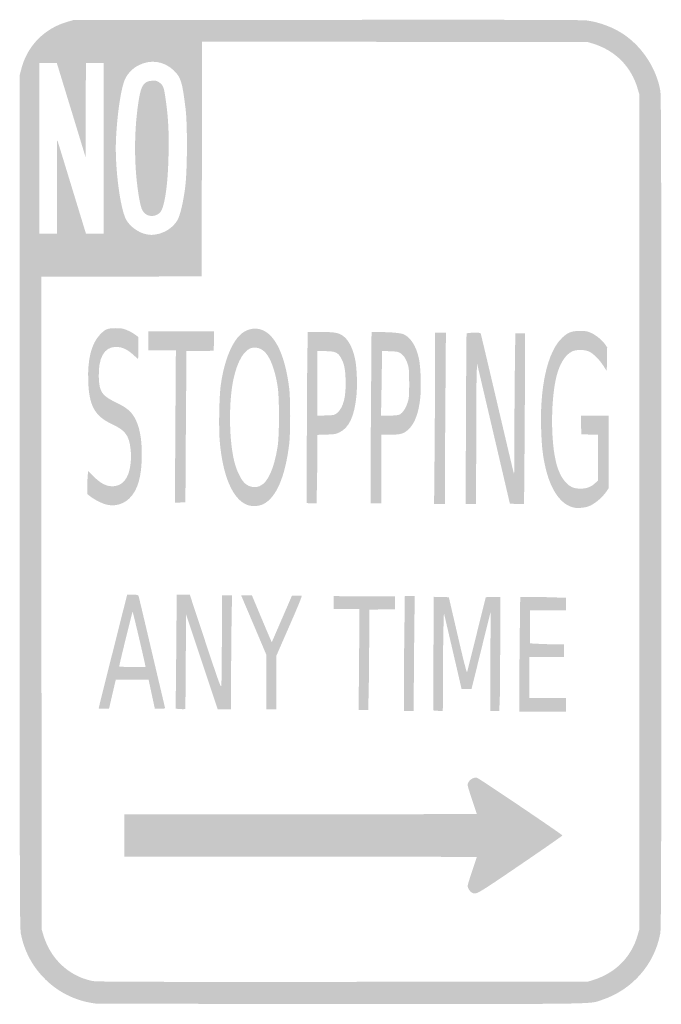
# Model space of a CAD drawing. Header units: inches. Extents: x -5.6 to 5.6, y -8.6 to 8.6.
import ezdxf

# ---------------------------------------------------------------- set-up
doc = ezdxf.new("R2010")
doc.units = ezdxf.units.IN
doc.header["$MEASUREMENT"] = 0

msp = doc.modelspace()

# ---------------------------------------------------------------- hatches: boundary and pattern name
h = msp.add_hatch(color=7)
edge = h.paths.add_edge_path()
edge.add_spline(control_points=[(-4.295, -8.607), (-4.651, -8.561), (-4.964, -8.404), (-5.208, -8.148), (-5.41, -7.937), (-5.54, -7.686), (-5.6, -7.392), (-5.621, -7.288), (-5.622, -6.938), (-5.622, 0.18)], knot_values=[0, 0, 0, 0, 1, 1, 1, 2, 2, 2, 3, 3, 3, 3], degree=3, periodic=0)
edge.add_line((-5.622, 0.18), (-5.622, 7.643))
edge.add_line((-5.622, 7.643), (-5.594, 7.752))
edge.add_spline(control_points=[(-5.594, 7.752), (-5.49, 8.159), (-5.189, 8.466), (-4.779, 8.581)], knot_values=[0, 0, 0, 0, 1, 1, 1, 1], degree=3, periodic=0)
edge.add_line((-4.779, 8.581), (-4.68, 8.61))
edge.add_line((-4.68, 8.61), (-0.248, 8.613))
edge.add_spline(control_points=[(-0.248, 8.613), (3.042, 8.616), (4.214, 8.613), (4.302, 8.603), (4.526, 8.575), (4.789, 8.475), (4.969, 8.347), (5.291, 8.12), (5.522, 7.759), (5.592, 7.376), (5.607, 7.298), (5.61, 6.119), (5.61, 0), (5.61, -6.119), (5.607, -7.298), (5.592, -7.376), (5.493, -7.918), (5.104, -8.365), (4.574, -8.542), (4.341, -8.62), (4.634, -8.616), (-0.019, -8.614), (-2.35, -8.613), (-4.275, -8.61), (-4.295, -8.607)], knot_values=[0, 0, 0, 0, 1, 1, 1, 2, 2, 2, 3, 3, 3, 4, 4, 4, 5, 5, 5, 6, 6, 6, 7, 7, 7, 8, 8, 8, 8], degree=3, periodic=0)
edge = h.paths.add_edge_path(flags=0)
edge.add_spline(control_points=[(4.411, -8.197), (4.808, -8.074), (5.085, -7.795), (5.197, -7.407)], knot_values=[0, 0, 0, 0, 1, 1, 1, 1], degree=3, periodic=0)
edge.add_line((5.197, -7.407), (5.225, -7.308))
edge.add_line((5.225, -7.308), (5.225, 0))
edge.add_line((5.225, 0), (5.225, 7.308))
edge.add_line((5.225, 7.308), (5.197, 7.404))
edge.add_spline(control_points=[(5.197, 7.404), (5.084, 7.795), (4.806, 8.076), (4.413, 8.197)], knot_values=[0, 0, 0, 0, 1, 1, 1, 1], degree=3, periodic=0)
edge.add_line((4.413, 8.197), (4.32, 8.225))
edge.add_line((4.32, 8.225), (0.945, 8.228))
edge.add_line((0.945, 8.228), (-2.43, 8.232))
edge.add_line((-2.43, 8.232), (-2.433, 6.177))
edge.add_line((-2.433, 6.177), (-2.436, 4.122))
edge.add_line((-2.436, 4.122), (-3.84, 4.119))
edge.add_line((-3.84, 4.119), (-5.244, 4.116))
edge.add_line((-5.244, 4.116), (-5.241, -1.596))
edge.add_line((-5.241, -1.596), (-5.238, -7.308))
edge.add_line((-5.238, -7.308), (-5.21, -7.401))
edge.add_spline(control_points=[(-5.21, -7.401), (-5.088, -7.819), (-4.768, -8.123), (-4.357, -8.211), (-4.281, -8.227), (-3.753, -8.229), (0.025, -8.227)], knot_values=[0, 0, 0, 0, 1, 1, 1, 2, 2, 2, 2], degree=3, periodic=0)
edge.add_line((0.025, -8.227), (4.32, -8.225))
edge.add_line((4.32, -8.225), (4.411, -8.197))
edge = h.paths.add_edge_path(flags=0)
edge.add_spline(control_points=[(-3.222, 4.86), (-3.071, 4.888), (-2.933, 4.983), (-2.859, 5.109), (-2.813, 5.189), (-2.755, 5.436), (-2.724, 5.689), (-2.687, 5.986), (-2.684, 6.772), (-2.718, 7.056), (-2.775, 7.528), (-2.8, 7.609), (-2.927, 7.73), (-3.1, 7.894), (-3.334, 7.926), (-3.548, 7.814), (-3.646, 7.763), (-3.727, 7.679), (-3.775, 7.581), (-3.846, 7.437), (-3.917, 6.961), (-3.937, 6.502), (-3.957, 6.034), (-3.864, 5.31), (-3.759, 5.117), (-3.694, 4.997), (-3.544, 4.887), (-3.407, 4.86), (-3.331, 4.845), (-3.298, 4.845), (-3.222, 4.86)], knot_values=[0, 0, 0, 0, 1, 1, 1, 2, 2, 2, 3, 3, 3, 4, 4, 4, 5, 5, 5, 6, 6, 6, 7, 7, 7, 8, 8, 8, 9, 9, 9, 10, 10, 10, 10], degree=3, periodic=0)
edge = h.paths.add_edge_path(flags=0)
edge.add_spline(control_points=[(-4.97, 5.699), (-4.97, 6.154), (-4.967, 6.521), (-4.965, 6.514), (-4.962, 6.508), (-4.86, 6.173), (-4.737, 5.771), (-4.614, 5.368), (-4.502, 5.002), (-4.488, 4.956)], knot_values=[0, 0, 0, 0, 1, 1, 1, 2, 2, 2, 3, 3, 3, 3], degree=3, periodic=0)
edge.add_line((-4.488, 4.956), (-4.462, 4.872))
edge.add_line((-4.462, 4.872), (-4.307, 4.872))
edge.add_line((-4.307, 4.872), (-4.153, 4.872))
edge.add_line((-4.153, 4.872), (-4.153, 6.366))
edge.add_line((-4.153, 6.366), (-4.153, 7.86))
edge.add_line((-4.153, 7.86), (-4.308, 7.86))
edge.add_line((-4.308, 7.86), (-4.463, 7.86))
edge.add_line((-4.463, 7.86), (-4.466, 7.035))
edge.add_line((-4.466, 7.035), (-4.469, 6.211))
edge.add_line((-4.469, 6.211), (-4.689, 6.933))
edge.add_spline(control_points=[(-4.689, 6.933), (-4.811, 7.33), (-4.924, 7.701), (-4.941, 7.757)], knot_values=[0, 0, 0, 0, 1, 1, 1, 1], degree=3, periodic=0)
edge.add_line((-4.941, 7.757), (-4.973, 7.86))
edge.add_line((-4.973, 7.86), (-5.127, 7.86))
edge.add_line((-5.127, 7.86), (-5.281, 7.86))
edge.add_line((-5.281, 7.86), (-5.281, 6.366))
edge.add_line((-5.281, 6.366), (-5.281, 4.872))
edge.add_line((-5.281, 4.872), (-5.126, 4.872))
edge.add_line((-5.126, 4.872), (-4.971, 4.872))
edge.add_line((-4.971, 4.872), (-4.97, 5.699))
h = msp.add_hatch(color=7)
edge = h.paths.add_edge_path()
edge.add_spline(control_points=[(-3.405, 5.206), (-3.48, 5.252), (-3.505, 5.317), (-3.545, 5.579), (-3.625, 6.097), (-3.621, 6.721), (-3.533, 7.236), (-3.492, 7.473), (-3.444, 7.539), (-3.304, 7.547), (-3.241, 7.551), (-3.222, 7.547), (-3.187, 7.523), (-3.109, 7.469), (-3.098, 7.443), (-3.068, 7.231), (-3.022, 6.914), (-3.008, 6.668), (-3.016, 6.268), (-3.025, 5.799), (-3.068, 5.441), (-3.136, 5.286), (-3.178, 5.189), (-3.312, 5.149), (-3.405, 5.206)], knot_values=[0, 0, 0, 0, 1, 1, 1, 2, 2, 2, 3, 3, 3, 4, 4, 4, 5, 5, 5, 6, 6, 6, 7, 7, 7, 8, 8, 8, 8], degree=3, periodic=0)
h = msp.add_hatch(color=7)
edge = h.paths.add_edge_path()
edge.add_spline(control_points=[(-4.116, 0.131), (-4.192, 0.152), (-4.322, 0.22), (-4.392, 0.275)], knot_values=[0, 0, 0, 0, 1, 1, 1, 1], degree=3, periodic=0)
edge.add_line((-4.392, 0.275), (-4.438, 0.312))
edge.add_line((-4.438, 0.312), (-4.438, 0.439))
edge.add_spline(control_points=[(-4.438, 0.439), (-4.438, 0.509), (-4.435, 0.6), (-4.431, 0.64)], knot_values=[0, 0, 0, 0, 1, 1, 1, 1], degree=3, periodic=0)
edge.add_line((-4.431, 0.64), (-4.423, 0.713))
edge.add_line((-4.423, 0.713), (-4.328, 0.62))
edge.add_spline(control_points=[(-4.328, 0.62), (-4.214, 0.507), (-4.128, 0.459), (-4.03, 0.45), (-3.908, 0.439), (-3.815, 0.489), (-3.75, 0.6), (-3.687, 0.708), (-3.659, 0.917), (-3.681, 1.101), (-3.71, 1.342), (-3.771, 1.424), (-3.998, 1.531), (-4.311, 1.678), (-4.409, 1.856), (-4.423, 2.302), (-4.434, 2.679), (-4.367, 2.942), (-4.217, 3.102), (-4.127, 3.198), (-4.082, 3.217), (-3.942, 3.216), (-3.843, 3.216), (-3.812, 3.21), (-3.744, 3.182), (-3.699, 3.163), (-3.637, 3.129), (-3.604, 3.105)], knot_values=[0, 0, 0, 0, 1, 1, 1, 2, 2, 2, 3, 3, 3, 4, 4, 4, 5, 5, 5, 6, 6, 6, 7, 7, 7, 8, 8, 8, 9, 9, 9, 9], degree=3, periodic=0)
edge.add_line((-3.604, 3.105), (-3.545, 3.062))
edge.add_line((-3.545, 3.062), (-3.545, 2.87))
edge.add_spline(control_points=[(-3.545, 2.87), (-3.545, 2.764), (-3.548, 2.678), (-3.55, 2.678), (-3.553, 2.678), (-3.579, 2.7), (-3.609, 2.728), (-3.733, 2.844), (-3.825, 2.888), (-3.938, 2.888), (-4.142, 2.888), (-4.249, 2.697), (-4.237, 2.355), (-4.227, 2.095), (-4.185, 2.035), (-3.925, 1.91), (-3.758, 1.829), (-3.677, 1.764), (-3.615, 1.658), (-3.528, 1.511), (-3.484, 1.292), (-3.484, 1.016), (-3.483, 0.622), (-3.555, 0.372), (-3.708, 0.23), (-3.819, 0.128), (-3.971, 0.09), (-4.116, 0.131)], knot_values=[0, 0, 0, 0, 1, 1, 1, 2, 2, 2, 3, 3, 3, 4, 4, 4, 5, 5, 5, 6, 6, 6, 7, 7, 7, 8, 8, 8, 9, 9, 9, 9], degree=3, periodic=0)
h = msp.add_hatch(color=7)
edge = h.paths.add_edge_path()
edge.add_line((-2.897, 1.493), (-2.888, 2.826))
edge.add_line((-2.888, 2.826), (-3.13, 2.826))
edge.add_line((-3.13, 2.826), (-3.372, 2.826))
edge.add_line((-3.372, 2.826), (-3.372, 2.994))
edge.add_line((-3.372, 2.994), (-3.372, 3.161))
edge.add_line((-3.372, 3.161), (-2.795, 3.161))
edge.add_line((-2.795, 3.161), (-2.218, 3.161))
edge.add_line((-2.218, 3.161), (-2.222, 2.991))
edge.add_line((-2.222, 2.991), (-2.225, 2.82))
edge.add_line((-2.225, 2.82), (-2.464, 2.817))
edge.add_line((-2.464, 2.817), (-2.702, 2.814))
edge.add_line((-2.702, 2.814), (-2.704, 2.625))
edge.add_spline(control_points=[(-2.704, 2.625), (-2.705, 2.521), (-2.709, 1.926), (-2.714, 1.302)], knot_values=[0, 0, 0, 0, 1, 1, 1, 1], degree=3, periodic=0)
edge.add_line((-2.714, 1.302), (-2.721, 0.167))
edge.add_line((-2.721, 0.167), (-2.813, 0.164))
edge.add_line((-2.813, 0.164), (-2.905, 0.16))
edge.add_line((-2.905, 0.16), (-2.897, 1.493))
h = msp.add_hatch(color=7)
edge = h.paths.add_edge_path()
edge.add_spline(control_points=[(-1.644, 0.124), (-1.894, 0.223), (-2.069, 0.631), (-2.12, 1.236), (-2.14, 1.469), (-2.13, 2.011), (-2.102, 2.219), (-2.043, 2.651), (-1.897, 3.004), (-1.725, 3.131), (-1.65, 3.187), (-1.552, 3.216), (-1.469, 3.207), (-1.184, 3.178), (-0.983, 2.804), (-0.903, 2.157), (-0.882, 1.991), (-0.882, 1.365), (-0.903, 1.196), (-0.973, 0.614), (-1.132, 0.246), (-1.359, 0.135), (-1.44, 0.096), (-1.562, 0.091), (-1.644, 0.124)], knot_values=[0, 0, 0, 0, 1, 1, 1, 2, 2, 2, 3, 3, 3, 4, 4, 4, 5, 5, 5, 6, 6, 6, 7, 7, 7, 8, 8, 8, 8], degree=3, periodic=0)
edge = h.paths.add_edge_path(flags=0)
edge.add_spline(control_points=[(-1.421, 0.451), (-1.279, 0.51), (-1.168, 0.755), (-1.107, 1.143), (-1.075, 1.344), (-1.075, 2.003), (-1.107, 2.2), (-1.15, 2.467), (-1.226, 2.68), (-1.314, 2.781), (-1.391, 2.869), (-1.497, 2.898), (-1.592, 2.859), (-1.728, 2.802), (-1.851, 2.542), (-1.902, 2.204), (-1.97, 1.756), (-1.945, 1.13), (-1.846, 0.812), (-1.816, 0.714), (-1.759, 0.596), (-1.713, 0.536), (-1.644, 0.445), (-1.521, 0.409), (-1.421, 0.451)], knot_values=[0, 0, 0, 0, 1, 1, 1, 2, 2, 2, 3, 3, 3, 4, 4, 4, 5, 5, 5, 6, 6, 6, 7, 7, 7, 8, 8, 8, 8], degree=3, periodic=0)
h = msp.add_hatch(color=7)
edge = h.paths.add_edge_path()
edge.add_spline(control_points=[(-0.596, 0.158), (-0.601, 0.212), (-0.593, 2.338), (-0.587, 2.687)], knot_values=[0, 0, 0, 0, 1, 1, 1, 1], degree=3, periodic=0)
edge.add_line((-0.587, 2.687), (-0.579, 3.149))
edge.add_line((-0.579, 3.149), (-0.353, 3.149))
edge.add_spline(control_points=[(-0.353, 3.149), (-0.107, 3.149), (-0.046, 3.138), (0.039, 3.08), (0.138, 3.011), (0.218, 2.849), (0.255, 2.643), (0.281, 2.495), (0.29, 2.22), (0.274, 2.045), (0.24, 1.681), (0.147, 1.475), (-0.022, 1.393), (-0.085, 1.362), (-0.108, 1.358), (-0.251, 1.353)], knot_values=[0, 0, 0, 0, 1, 1, 1, 2, 2, 2, 3, 3, 3, 4, 4, 4, 5, 5, 5, 5], degree=3, periodic=0)
edge.add_line((-0.251, 1.353), (-0.409, 1.348))
edge.add_line((-0.409, 1.348), (-0.409, 1.148))
edge.add_spline(control_points=[(-0.409, 1.148), (-0.409, 1.038), (-0.413, 0.768), (-0.417, 0.549)], knot_values=[0, 0, 0, 0, 1, 1, 1, 1], degree=3, periodic=0)
edge.add_line((-0.417, 0.549), (-0.425, 0.149))
edge.add_line((-0.425, 0.149), (-0.51, 0.149))
edge.add_spline(control_points=[(-0.51, 0.149), (-0.557, 0.149), (-0.595, 0.153), (-0.596, 0.158)], knot_values=[0, 0, 0, 0, 1, 1, 1, 1], degree=3, periodic=0)
edge = h.paths.add_edge_path(flags=0)
edge.add_spline(control_points=[(-0.066, 1.731), (0.043, 1.819), (0.094, 2.017), (0.083, 2.318), (0.077, 2.514), (0.056, 2.604), (-0.006, 2.709), (-0.055, 2.793), (-0.108, 2.813), (-0.276, 2.814)], knot_values=[0, 0, 0, 0, 1, 1, 1, 2, 2, 2, 3, 3, 3, 3], degree=3, periodic=0)
edge.add_line((-0.276, 2.814), (-0.409, 2.814))
edge.add_line((-0.409, 2.814), (-0.409, 2.249))
edge.add_line((-0.409, 2.249), (-0.409, 1.683))
edge.add_line((-0.409, 1.683), (-0.261, 1.688))
edge.add_spline(control_points=[(-0.261, 1.688), (-0.118, 1.692), (-0.113, 1.693), (-0.066, 1.731)], knot_values=[0, 0, 0, 0, 1, 1, 1, 1], degree=3, periodic=0)
h = msp.add_hatch(color=7)
edge = h.paths.add_edge_path()
edge.add_spline(control_points=[(0.521, 0.568), (0.521, 0.799), (0.524, 1.474), (0.529, 2.068)], knot_values=[0, 0, 0, 0, 1, 1, 1, 1], degree=3, periodic=0)
edge.add_line((0.529, 2.068), (0.537, 3.149))
edge.add_line((0.537, 3.149), (0.668, 3.148))
edge.add_spline(control_points=[(0.668, 3.148), (0.888, 3.147), (1.055, 3.131), (1.106, 3.106), (1.223, 3.05), (1.317, 2.901), (1.364, 2.696), (1.398, 2.551), (1.411, 2.171), (1.389, 1.985), (1.359, 1.725), (1.295, 1.553), (1.191, 1.451), (1.106, 1.368), (1.049, 1.351), (0.859, 1.351)], knot_values=[0, 0, 0, 0, 1, 1, 1, 2, 2, 2, 3, 3, 3, 4, 4, 4, 5, 5, 5, 5], degree=3, periodic=0)
edge.add_line((0.859, 1.351), (0.707, 1.351))
edge.add_line((0.707, 1.351), (0.707, 0.75))
edge.add_line((0.707, 0.75), (0.707, 0.149))
edge.add_line((0.707, 0.149), (0.614, 0.149))
edge.add_line((0.614, 0.149), (0.521, 0.149))
edge.add_line((0.521, 0.149), (0.521, 0.568))
edge = h.paths.add_edge_path(flags=0)
edge.add_spline(control_points=[(1.03, 1.705), (1.083, 1.733), (1.137, 1.814), (1.169, 1.915), (1.194, 1.993), (1.196, 2.027), (1.196, 2.256), (1.195, 2.482), (1.192, 2.519), (1.169, 2.589), (1.137, 2.684), (1.101, 2.739), (1.044, 2.777), (1.008, 2.803), (0.983, 2.807), (0.86, 2.812)], knot_values=[0, 0, 0, 0, 1, 1, 1, 2, 2, 2, 3, 3, 3, 4, 4, 4, 5, 5, 5, 5], degree=3, periodic=0)
edge.add_line((0.86, 2.812), (0.719, 2.817))
edge.add_line((0.719, 2.817), (0.719, 2.67))
edge.add_spline(control_points=[(0.719, 2.67), (0.719, 2.589), (0.715, 2.334), (0.711, 2.104)], knot_values=[0, 0, 0, 0, 1, 1, 1, 1], degree=3, periodic=0)
edge.add_line((0.711, 2.104), (0.703, 1.686))
edge.add_line((0.703, 1.686), (0.848, 1.686))
edge.add_spline(control_points=[(0.848, 1.686), (0.954, 1.686), (1.003, 1.691), (1.03, 1.705)], knot_values=[0, 0, 0, 0, 1, 1, 1, 1], degree=3, periodic=0)
h = msp.add_hatch(color=7)
edge = h.paths.add_edge_path()
edge.add_spline(control_points=[(1.641, 1.057), (1.645, 1.563), (1.649, 2.238), (1.649, 2.557)], knot_values=[0, 0, 0, 0, 1, 1, 1, 1], degree=3, periodic=0)
edge.add_line((1.649, 2.557), (1.649, 3.136))
edge.add_line((1.649, 3.136), (1.744, 3.136))
edge.add_line((1.744, 3.136), (1.839, 3.136))
edge.add_line((1.839, 3.136), (1.831, 2.056))
edge.add_spline(control_points=[(1.831, 2.056), (1.826, 1.461), (1.822, 0.786), (1.822, 0.556)], knot_values=[0, 0, 0, 0, 1, 1, 1, 1], degree=3, periodic=0)
edge.add_line((1.822, 0.556), (1.822, 0.136))
edge.add_line((1.822, 0.136), (1.727, 0.136))
edge.add_line((1.727, 0.136), (1.632, 0.136))
edge.add_line((1.632, 0.136), (1.641, 1.057))
h = msp.add_hatch(color=7)
edge = h.paths.add_edge_path()
edge.add_spline(control_points=[(2.19, 1.621), (2.193, 2.437), (2.198, 3.112), (2.201, 3.121), (2.206, 3.138), (2.436, 3.144), (2.447, 3.127), (2.45, 3.121), (2.582, 2.565), (2.74, 1.89), (2.898, 1.215), (3.029, 0.661), (3.032, 0.658), (3.035, 0.655), (3.037, 0.898), (3.037, 1.198), (3.037, 1.498), (3.041, 2.054), (3.045, 2.434)], knot_values=[0, 0, 0, 0, 1, 1, 1, 2, 2, 2, 3, 3, 3, 4, 4, 4, 5, 5, 5, 6, 6, 6, 6], degree=3, periodic=0)
edge.add_line((3.045, 2.434), (3.054, 3.124))
edge.add_line((3.054, 3.124), (3.138, 3.124))
edge.add_line((3.138, 3.124), (3.223, 3.124))
edge.add_line((3.223, 3.124), (3.223, 2.543))
edge.add_spline(control_points=[(3.223, 2.543), (3.223, 2.224), (3.219, 1.552), (3.215, 1.049)], knot_values=[0, 0, 0, 0, 1, 1, 1, 1], degree=3, periodic=0)
edge.add_line((3.215, 1.049), (3.207, 0.136))
edge.add_line((3.207, 0.136), (3.083, 0.139))
edge.add_line((3.083, 0.139), (2.959, 0.143))
edge.add_line((2.959, 0.143), (2.673, 1.367))
edge.add_line((2.673, 1.367), (2.386, 2.592))
edge.add_line((2.386, 2.592), (2.379, 2.464))
edge.add_spline(control_points=[(2.379, 2.464), (2.374, 2.394), (2.37, 1.842), (2.369, 1.237)], knot_values=[0, 0, 0, 0, 1, 1, 1, 1], degree=3, periodic=0)
edge.add_line((2.369, 1.237), (2.368, 0.136))
edge.add_line((2.368, 0.136), (2.276, 0.136))
edge.add_line((2.276, 0.136), (2.184, 0.136))
edge.add_line((2.184, 0.136), (2.19, 1.621))
h = msp.add_hatch(color=7)
edge = h.paths.add_edge_path()
edge.add_spline(control_points=[(4.083, 0.074), (3.852, 0.122), (3.669, 0.382), (3.578, 0.793), (3.535, 0.99), (3.521, 1.106), (3.509, 1.368), (3.471, 2.167), (3.614, 2.815), (3.882, 3.055), (3.982, 3.145), (4.04, 3.167), (4.184, 3.167), (4.297, 3.167), (4.315, 3.164), (4.388, 3.129), (4.477, 3.087), (4.576, 3.004), (4.628, 2.929)], knot_values=[0, 0, 0, 0, 1, 1, 1, 2, 2, 2, 3, 3, 3, 4, 4, 4, 5, 5, 5, 6, 6, 6, 6], degree=3, periodic=0)
edge.add_line((4.628, 2.929), (4.662, 2.88))
edge.add_line((4.662, 2.88), (4.658, 2.672))
edge.add_line((4.658, 2.672), (4.655, 2.464))
edge.add_line((4.655, 2.464), (4.597, 2.555))
edge.add_spline(control_points=[(4.597, 2.555), (4.528, 2.663), (4.429, 2.763), (4.351, 2.804), (4.278, 2.842), (4.122, 2.845), (4.051, 2.81), (3.944, 2.757), (3.859, 2.639), (3.8, 2.461), (3.671, 2.072), (3.662, 1.216), (3.782, 0.812), (3.841, 0.617), (3.935, 0.482), (4.049, 0.432), (4.09, 0.414), (4.132, 0.407), (4.197, 0.407), (4.306, 0.407), (4.384, 0.438), (4.454, 0.505)], knot_values=[0, 0, 0, 0, 1, 1, 1, 2, 2, 2, 3, 3, 3, 4, 4, 4, 5, 5, 5, 6, 6, 6, 7, 7, 7, 7], degree=3, periodic=0)
edge.add_line((4.454, 0.505), (4.5, 0.55))
edge.add_line((4.5, 0.55), (4.5, 0.95))
edge.add_line((4.5, 0.95), (4.5, 1.35))
edge.add_line((4.5, 1.35), (4.354, 1.354))
edge.add_line((4.354, 1.354), (4.209, 1.357))
edge.add_line((4.209, 1.357), (4.205, 1.522))
edge.add_line((4.205, 1.522), (4.202, 1.686))
edge.add_line((4.202, 1.686), (4.444, 1.686))
edge.add_line((4.444, 1.686), (4.686, 1.686))
edge.add_line((4.686, 1.686), (4.686, 1.049))
edge.add_line((4.686, 1.049), (4.686, 0.413))
edge.add_line((4.686, 0.413), (4.654, 0.364))
edge.add_spline(control_points=[(4.654, 0.364), (4.577, 0.249), (4.437, 0.132), (4.332, 0.095), (4.265, 0.071), (4.146, 0.062), (4.083, 0.074)], knot_values=[0, 0, 0, 0, 1, 1, 1, 2, 2, 2, 2], degree=3, periodic=0)
h = msp.add_hatch(color=7)
edge = h.paths.add_edge_path()
edge.add_spline(control_points=[(-4.24, -3.44), (-4.24, -3.434), (-3.86, -1.918), (-3.779, -1.602)], knot_values=[0, 0, 0, 0, 1, 1, 1, 1], degree=3, periodic=0)
edge.add_line((-3.779, -1.602), (-3.741, -1.45))
edge.add_line((-3.741, -1.45), (-3.644, -1.45))
edge.add_spline(control_points=[(-3.644, -1.45), (-3.563, -1.45), (-3.546, -1.454), (-3.541, -1.472), (-3.537, -1.484), (-3.433, -1.921), (-3.311, -2.442), (-3.188, -2.964), (-3.084, -3.403), (-3.081, -3.418), (-3.074, -3.445), (-3.077, -3.446), (-3.165, -3.446)], knot_values=[0, 0, 0, 0, 1, 1, 1, 2, 2, 2, 3, 3, 3, 4, 4, 4, 4], degree=3, periodic=0)
edge.add_line((-3.165, -3.446), (-3.256, -3.446))
edge.add_line((-3.256, -3.446), (-3.311, -3.192))
edge.add_line((-3.311, -3.192), (-3.365, -2.938))
edge.add_line((-3.365, -2.938), (-3.653, -2.938))
edge.add_line((-3.653, -2.938), (-3.94, -2.938))
edge.add_line((-3.94, -2.938), (-3.977, -3.096))
edge.add_spline(control_points=[(-3.977, -3.096), (-3.997, -3.183), (-4.024, -3.297), (-4.036, -3.35)], knot_values=[0, 0, 0, 0, 1, 1, 1, 1], degree=3, periodic=0)
edge.add_line((-4.036, -3.35), (-4.058, -3.446))
edge.add_line((-4.058, -3.446), (-4.149, -3.446))
edge.add_spline(control_points=[(-4.149, -3.446), (-4.199, -3.446), (-4.24, -3.443), (-4.24, -3.44)], knot_values=[0, 0, 0, 0, 1, 1, 1, 1], degree=3, periodic=0)
edge = h.paths.add_edge_path(flags=0)
edge.add_spline(control_points=[(-3.424, -2.687), (-3.449, -2.557), (-3.64, -1.748), (-3.645, -1.748), (-3.651, -1.748), (-3.881, -2.683), (-3.88, -2.706), (-3.88, -2.711), (-3.776, -2.715), (-3.649, -2.715)], knot_values=[0, 0, 0, 0, 1, 1, 1, 2, 2, 2, 3, 3, 3, 3], degree=3, periodic=0)
edge.add_line((-3.649, -2.715), (-3.419, -2.715))
edge.add_line((-3.419, -2.715), (-3.424, -2.687))
h = msp.add_hatch(color=7)
edge = h.paths.add_edge_path()
edge.add_line((-2.844, -3.45), (-2.892, -3.445))
edge.add_line((-2.892, -3.445), (-2.884, -2.7))
edge.add_spline(control_points=[(-2.884, -2.7), (-2.88, -2.29), (-2.876, -1.841), (-2.876, -1.703)], knot_values=[0, 0, 0, 0, 1, 1, 1, 1], degree=3, periodic=0)
edge.add_line((-2.876, -1.703), (-2.876, -1.45))
edge.add_line((-2.876, -1.45), (-2.76, -1.45))
edge.add_line((-2.76, -1.45), (-2.644, -1.45))
edge.add_line((-2.644, -1.45), (-2.373, -2.27))
edge.add_spline(control_points=[(-2.373, -2.27), (-2.128, -3.009), (-2.1, -3.085), (-2.093, -3.042), (-2.088, -3.015), (-2.084, -2.649), (-2.083, -2.228)], knot_values=[0, 0, 0, 0, 1, 1, 1, 2, 2, 2, 2], degree=3, periodic=0)
edge.add_line((-2.083, -2.228), (-2.083, -1.463))
edge.add_line((-2.083, -1.463), (-1.994, -1.463))
edge.add_line((-1.994, -1.463), (-1.905, -1.463))
edge.add_line((-1.905, -1.463), (-1.913, -1.93))
edge.add_spline(control_points=[(-1.913, -1.93), (-1.918, -2.187), (-1.921, -2.636), (-1.921, -2.928)], knot_values=[0, 0, 0, 0, 1, 1, 1, 1], degree=3, periodic=0)
edge.add_line((-1.921, -2.928), (-1.921, -3.459))
edge.add_line((-1.921, -3.459), (-2.038, -3.459))
edge.add_line((-2.038, -3.459), (-2.155, -3.459))
edge.add_line((-2.155, -3.459), (-2.432, -2.628))
edge.add_line((-2.432, -2.628), (-2.709, -1.797))
edge.add_line((-2.709, -1.797), (-2.715, -2.625))
edge.add_line((-2.715, -2.625), (-2.721, -3.452))
edge.add_line((-2.721, -3.452), (-2.758, -3.454))
edge.add_spline(control_points=[(-2.758, -3.454), (-2.779, -3.454), (-2.817, -3.453), (-2.844, -3.45)], knot_values=[0, 0, 0, 0, 1, 1, 1, 1], degree=3, periodic=0)
h = msp.add_hatch(color=7)
edge = h.paths.add_edge_path()
edge.add_line((-1.302, -2.983), (-1.302, -2.507))
edge.add_line((-1.302, -2.507), (-1.523, -1.985))
edge.add_line((-1.523, -1.985), (-1.745, -1.463))
edge.add_line((-1.745, -1.463), (-1.65, -1.463))
edge.add_line((-1.65, -1.463), (-1.556, -1.463))
edge.add_line((-1.556, -1.463), (-1.407, -1.819))
edge.add_spline(control_points=[(-1.407, -1.819), (-1.325, -2.015), (-1.247, -2.199), (-1.233, -2.228)], knot_values=[0, 0, 0, 0, 1, 1, 1, 1], degree=3, periodic=0)
edge.add_line((-1.233, -2.228), (-1.209, -2.282))
edge.add_line((-1.209, -2.282), (-1.033, -1.876))
edge.add_line((-1.033, -1.876), (-0.857, -1.469))
edge.add_line((-0.857, -1.469), (-0.78, -1.465))
edge.add_spline(control_points=[(-0.78, -1.465), (-0.738, -1.463), (-0.696, -1.464), (-0.687, -1.468), (-0.676, -1.472), (-0.742, -1.634), (-0.9, -1.995)], knot_values=[0, 0, 0, 0, 1, 1, 1, 2, 2, 2, 2], degree=3, periodic=0)
edge.add_line((-0.9, -1.995), (-1.128, -2.517))
edge.add_line((-1.128, -2.517), (-1.128, -2.988))
edge.add_line((-1.128, -2.988), (-1.128, -3.459))
edge.add_line((-1.128, -3.459), (-1.215, -3.459))
edge.add_line((-1.215, -3.459), (-1.302, -3.459))
edge.add_line((-1.302, -3.459), (-1.302, -2.983))
h = msp.add_hatch(color=7)
edge = h.paths.add_edge_path()
edge.add_line((0.319, -2.585), (0.326, -1.698))
edge.add_line((0.326, -1.698), (0.101, -1.698))
edge.add_line((0.101, -1.698), (-0.124, -1.698))
edge.add_line((-0.124, -1.698), (-0.124, -1.587))
edge.add_line((-0.124, -1.587), (-0.124, -1.475))
edge.add_line((-0.124, -1.475), (0.412, -1.478))
edge.add_line((0.412, -1.478), (0.948, -1.481))
edge.add_line((0.948, -1.481), (0.948, -1.593))
edge.add_line((0.948, -1.593), (0.948, -1.705))
edge.add_line((0.948, -1.705), (0.722, -1.708))
edge.add_line((0.722, -1.708), (0.496, -1.711))
edge.add_line((0.496, -1.711), (0.496, -2.217))
edge.add_spline(control_points=[(0.496, -2.217), (0.496, -2.496), (0.492, -2.891), (0.488, -3.097)], knot_values=[0, 0, 0, 0, 1, 1, 1, 1], degree=3, periodic=0)
edge.add_line((0.488, -3.097), (0.479, -3.471))
edge.add_line((0.479, -3.471), (0.395, -3.471))
edge.add_line((0.395, -3.471), (0.311, -3.471))
edge.add_line((0.311, -3.471), (0.319, -2.585))
h = msp.add_hatch(color=7)
edge = h.paths.add_edge_path()
edge.add_spline(control_points=[(1.103, -3.102), (1.103, -2.893), (1.107, -2.441), (1.112, -2.098)], knot_values=[0, 0, 0, 0, 1, 1, 1, 1], degree=3, periodic=0)
edge.add_line((1.112, -2.098), (1.12, -1.475))
edge.add_line((1.12, -1.475), (1.207, -1.475))
edge.add_line((1.207, -1.475), (1.293, -1.475))
edge.add_line((1.293, -1.475), (1.285, -2.135))
edge.add_spline(control_points=[(1.285, -2.135), (1.281, -2.498), (1.277, -2.95), (1.277, -3.139)], knot_values=[0, 0, 0, 0, 1, 1, 1, 1], degree=3, periodic=0)
edge.add_line((1.277, -3.139), (1.277, -3.483))
edge.add_line((1.277, -3.483), (1.19, -3.483))
edge.add_line((1.19, -3.483), (1.103, -3.483))
edge.add_line((1.103, -3.483), (1.103, -3.102))
h = msp.add_hatch(color=7)
edge = h.paths.add_edge_path()
edge.add_spline(control_points=[(1.621, -3.474), (1.619, -3.469), (1.619, -3.02), (1.621, -2.476)], knot_values=[0, 0, 0, 0, 1, 1, 1, 1], degree=3, periodic=0)
edge.add_line((1.621, -2.476), (1.626, -1.487))
edge.add_line((1.626, -1.487), (1.758, -1.49))
edge.add_line((1.758, -1.49), (1.89, -1.494))
edge.add_line((1.89, -1.494), (2.045, -2.162))
edge.add_spline(control_points=[(2.045, -2.162), (2.147, -2.605), (2.203, -2.821), (2.209, -2.806), (2.214, -2.793), (2.289, -2.496), (2.375, -2.145), (2.461, -1.793), (2.534, -1.502), (2.537, -1.497), (2.54, -1.492), (2.598, -1.488), (2.666, -1.488)], knot_values=[0, 0, 0, 0, 1, 1, 1, 2, 2, 2, 3, 3, 3, 4, 4, 4, 4], degree=3, periodic=0)
edge.add_line((2.666, -1.488), (2.789, -1.488))
edge.add_line((2.789, -1.488), (2.789, -2.298))
edge.add_spline(control_points=[(2.789, -2.298), (2.789, -2.743), (2.786, -3.192), (2.781, -3.296)], knot_values=[0, 0, 0, 0, 1, 1, 1, 1], degree=3, periodic=0)
edge.add_line((2.781, -3.296), (2.773, -3.483))
edge.add_line((2.773, -3.483), (2.694, -3.483))
edge.add_line((2.694, -3.483), (2.614, -3.483))
edge.add_line((2.614, -3.483), (2.618, -2.622))
edge.add_spline(control_points=[(2.618, -2.622), (2.62, -2.148), (2.621, -1.76), (2.62, -1.76), (2.619, -1.76), (2.543, -2.062), (2.453, -2.43)], knot_values=[0, 0, 0, 0, 1, 1, 1, 2, 2, 2, 2], degree=3, periodic=0)
edge.add_line((2.453, -2.43), (2.288, -3.099))
edge.add_line((2.288, -3.099), (2.2, -3.099))
edge.add_line((2.2, -3.099), (2.113, -3.099))
edge.add_line((2.113, -3.099), (1.959, -2.434))
edge.add_line((1.959, -2.434), (1.804, -1.77))
edge.add_line((1.804, -1.77), (1.796, -2.028))
edge.add_spline(control_points=[(1.796, -2.028), (1.792, -2.171), (1.788, -2.556), (1.787, -2.885)], knot_values=[0, 0, 0, 0, 1, 1, 1, 1], degree=3, periodic=0)
edge.add_line((1.787, -2.885), (1.785, -3.483))
edge.add_line((1.785, -3.483), (1.705, -3.483))
edge.add_spline(control_points=[(1.705, -3.483), (1.661, -3.483), (1.623, -3.479), (1.621, -3.474)], knot_values=[0, 0, 0, 0, 1, 1, 1, 1], degree=3, periodic=0)
h = msp.add_hatch(color=7)
edge = h.paths.add_edge_path()
edge.add_spline(control_points=[(3.124, -3.115), (3.124, -2.905), (3.128, -2.453), (3.132, -2.111)], knot_values=[0, 0, 0, 0, 1, 1, 1, 1], degree=3, periodic=0)
edge.add_line((3.132, -2.111), (3.14, -1.488))
edge.add_line((3.14, -1.488), (3.298, -1.488))
edge.add_spline(control_points=[(3.298, -1.488), (3.384, -1.488), (3.564, -1.491), (3.698, -1.496)], knot_values=[0, 0, 0, 0, 1, 1, 1, 1], degree=3, periodic=0)
edge.add_line((3.698, -1.496), (3.942, -1.504))
edge.add_line((3.942, -1.504), (3.942, -1.614))
edge.add_line((3.942, -1.614), (3.942, -1.723))
edge.add_line((3.942, -1.723), (3.626, -1.723))
edge.add_line((3.626, -1.723), (3.31, -1.723))
edge.add_line((3.31, -1.723), (3.31, -2.013))
edge.add_line((3.31, -2.013), (3.31, -2.302))
edge.add_line((3.31, -2.302), (3.461, -2.31))
edge.add_spline(control_points=[(3.461, -2.31), (3.544, -2.315), (3.677, -2.318), (3.758, -2.318)], knot_values=[0, 0, 0, 0, 1, 1, 1, 1], degree=3, periodic=0)
edge.add_line((3.758, -2.318), (3.905, -2.318))
edge.add_line((3.905, -2.318), (3.905, -2.43))
edge.add_line((3.905, -2.43), (3.905, -2.541))
edge.add_line((3.905, -2.541), (3.601, -2.541))
edge.add_line((3.601, -2.541), (3.298, -2.541))
edge.add_line((3.298, -2.541), (3.298, -2.901))
edge.add_line((3.298, -2.901), (3.298, -3.26))
edge.add_line((3.298, -3.26), (3.62, -3.26))
edge.add_line((3.62, -3.26), (3.942, -3.26))
edge.add_line((3.942, -3.26), (3.942, -3.378))
edge.add_line((3.942, -3.378), (3.942, -3.496))
edge.add_line((3.942, -3.496), (3.533, -3.496))
edge.add_line((3.533, -3.496), (3.124, -3.496))
edge.add_line((3.124, -3.496), (3.124, -3.115))
h = msp.add_hatch(color=7)
edge = h.paths.add_edge_path()
edge.add_spline(control_points=[(2.29, -6.662), (2.254, -6.643), (2.219, -6.586), (2.219, -6.547), (2.219, -6.534), (2.255, -6.415), (2.3, -6.284), (2.344, -6.153), (2.38, -6.044), (2.38, -6.041), (2.38, -6.039), (0.991, -6.037), (-0.707, -6.037)], knot_values=[0, 0, 0, 0, 1, 1, 1, 2, 2, 2, 3, 3, 3, 4, 4, 4, 4], degree=3, periodic=0)
edge.add_line((-0.707, -6.037), (-3.793, -6.037))
edge.add_line((-3.793, -6.037), (-3.793, -5.665))
edge.add_line((-3.793, -5.665), (-3.793, -5.293))
edge.add_line((-3.793, -5.293), (-0.707, -5.293))
edge.add_spline(control_points=[(-0.707, -5.293), (0.991, -5.293), (2.38, -5.291), (2.38, -5.289), (2.38, -5.287), (2.344, -5.178), (2.3, -5.046), (2.255, -4.915), (2.219, -4.797), (2.219, -4.783), (2.219, -4.713), (2.311, -4.639), (2.38, -4.653), (2.414, -4.66), (3.87, -5.644), (3.878, -5.664), (3.88, -5.67), (3.548, -5.901), (3.141, -6.178), (2.357, -6.712), (2.369, -6.705), (2.29, -6.662)], knot_values=[0, 0, 0, 0, 1, 1, 1, 2, 2, 2, 3, 3, 3, 4, 4, 4, 5, 5, 5, 6, 6, 6, 7, 7, 7, 7], degree=3, periodic=0)

doc.saveas('drawing.dxf')
